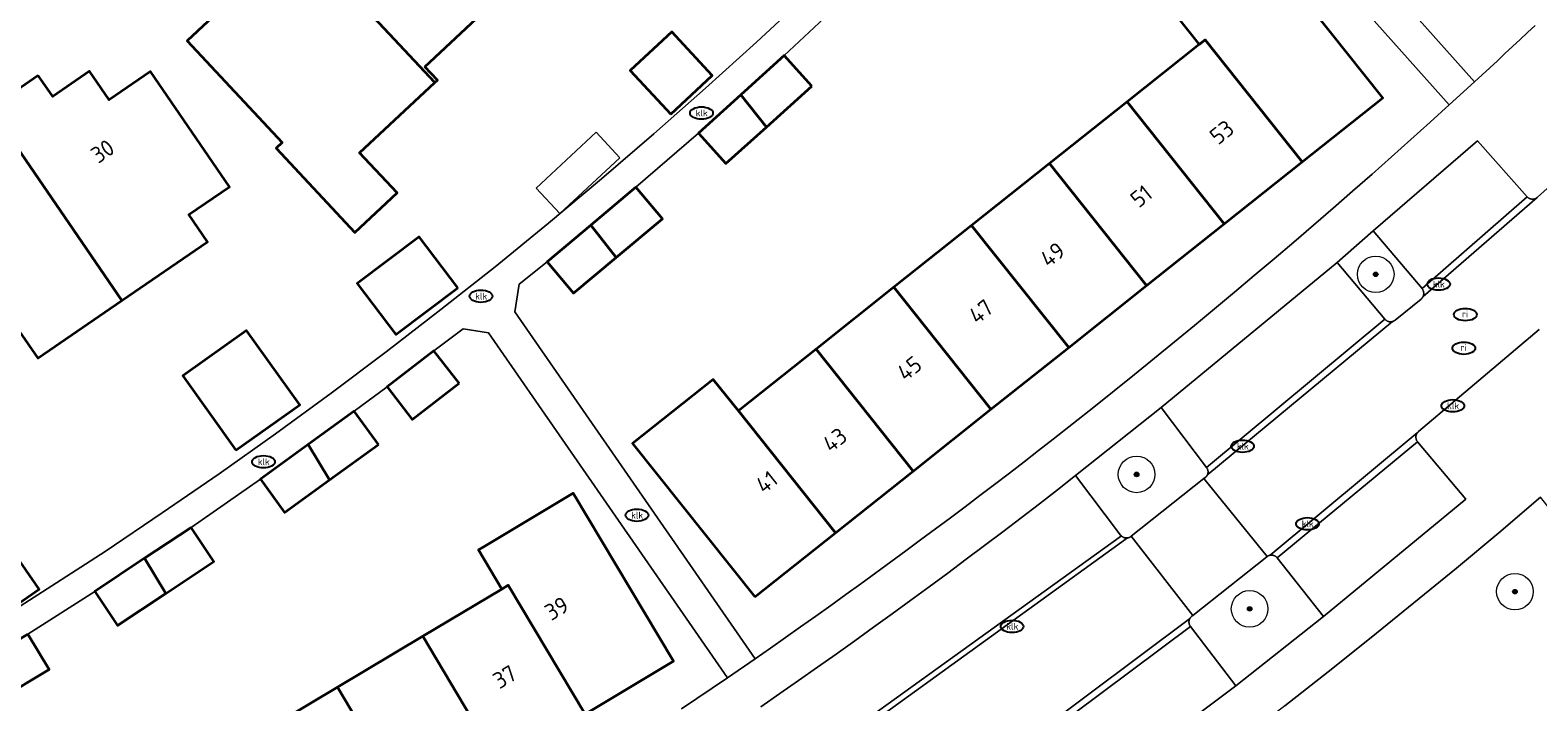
# Model space of a CAD drawing. Header units: metres. Extents: x 103671 to 105190, y 427150 to 429171.
# Tile 120 of 256: x 104458 to 104540, y 427323 to 427359. Entities that reach past the tile are written whole.
import ezdxf
from ezdxf.enums import TextEntityAlignment as Align

# ---------------------------------------------------------------- set-up
doc = ezdxf.new("R2010")
doc.units = ezdxf.units.M
for name, color, linetype, lineweight in [('B-WE-GR-BEPLANTING_CULTUUR_ROOS-GV', 253, 'Continuous', 18), ('B-WE-GR-BOOM-S', 253, 'Continuous', 25), ('B-WE-IE-MEUBILAIR-S', 253, 'Continuous', 25), ('B-WE-OG-BEBOUWING-GV', 253, 'Continuous', 35), ('B-WE-OG-BEBOUWING-T18', 7, 'Continuous', 18), ('B-WE-OG-BEBOUWING_OVERBOUWING-GV', 253, 'Continuous', 18), ('B-WE-OG-TERREIN_BEGROEID-GV', 253, 'Continuous', 18), ('B-WE-OG-TERREIN_ERF-GV', 253, 'Continuous', 18), ('B-WE-VH-OPENVERHARDING-GV', 253, 'Continuous', 18), ('B-WE-VH-OPENVERHARDING_BETONSTRAATSTEEN-GV', 253, 'Continuous', 18), ('B-WE-VH-OPENVERHARDING_TEGEL-GV', 253, 'Continuous', 18)]:
    doc.layers.add(name, color=color, linetype=linetype, lineweight=lineweight)
doc.styles.add('NLCS-ISO', font='NLCS-ISO.ttf')
doc.styles.add('NLCS-ISO-M500-T18', font='NLCS-ISO.ttf', dxfattribs={"height": 0.9})

# ---------------------------------------------------------------- blocks, each defined once
blk = doc.blocks.new('SIE-MEUBILAIR_PUT_RIOOLPUT-SO')
blk.add_ellipse((0, 0), major_axis=(1.25, 0), ratio=0.54)
at = {"style": 'NLCS-ISO'}
blk.add_text('ri', height=0.75, dxfattribs=at).set_placement((-0.04, 0.07), align=Align.MIDDLE_CENTER)
blk = doc.blocks.new('SIE-MEUBILAIR_PUT_KOLK-SO')
blk.add_ellipse((0, 0), major_axis=(1.25, 0), ratio=0.54)
at = {"style": 'NLCS-ISO'}
blk.add_text('klk', height=0.75, dxfattribs=at).set_placement((0.03, 0), align=Align.MIDDLE_CENTER)
blk = doc.blocks.new('SGR-BOOM_GBKN-SO')
at = {"linetype": 'ByBlock', "lineweight": 18}
h = blk.add_hatch(color=0, dxfattribs=at)
h.dxf.hatch_style = 1
edge = h.paths.add_edge_path()
edge.add_arc((0, 0), 0.25, 0, 360)
at = {"color": 0, "linetype": 'ByBlock', "lineweight": 18}
for radius in [2, 0.25]:
    blk.add_circle((0, 0), radius, dxfattribs=at)
at = {"color": 0, "linetype": 'ByBlock', "lineweight": 18, "style": 'NLCS-ISO'}
blk.add_attdef('SOORT', (2.5, 0), '', height=1.5, dxfattribs=at)

msp = doc.modelspace()

# ---------------------------------------------------------------- linework, layer by layer
at = {"layer": 'B-WE-GR-BEPLANTING_CULTUUR_ROOS-GV', "flags": 128}
for points in [[(104532.626, 427343.531), (104534.043, 427344.685), (104534.05, 427344.691), (104534.057, 427344.697), (104534.064, 427344.703), (104534.07, 427344.709), (104534.077, 427344.716), (104534.083, 427344.723), (104534.089, 427344.729), (104534.095, 427344.736), (104534.101, 427344.743), (104534.107, 427344.751), (104534.112, 427344.758), (104534.118, 427344.765), (104534.123, 427344.773), (104534.128, 427344.781), (104534.133, 427344.789), (104534.137, 427344.797), (104534.142, 427344.805), (104534.146, 427344.813), (104534.15, 427344.821), (104534.154, 427344.829), (104534.162, 427344.849), (104534.17, 427344.869), (104534.176, 427344.891), (104534.181, 427344.912), (104534.185, 427344.935), (104534.188, 427344.957), (104534.19, 427344.98), (104534.19, 427345.003), (104534.189, 427345.026), (104534.186, 427345.049), (104534.183, 427345.072), (104534.177, 427345.095), (104534.171, 427345.117), (104534.163, 427345.139), (104534.155, 427345.16), (104534.145, 427345.18), (104534.134, 427345.2), (104534.122, 427345.218), (104534.109, 427345.236), (104534.096, 427345.253), (104531.424, 427348.42), (104529.46, 427346.678), (104532.068, 427343.583), (104532.083, 427343.566), (104532.099, 427343.55), (104532.116, 427343.535), (104532.134, 427343.521), (104532.153, 427343.507), (104532.173, 427343.495), (104532.194, 427343.484), (104532.216, 427343.473), (104532.238, 427343.465), (104532.261, 427343.457), (104532.284, 427343.451), (104532.308, 427343.446), (104532.331, 427343.443), (104532.355, 427343.441), (104532.379, 427343.441), (104532.402, 427343.442), (104532.425, 427343.445), (104532.448, 427343.448), (104532.47, 427343.453), (104532.491, 427343.459), (104532.498, 427343.461), (104532.506, 427343.464), (104532.513, 427343.466), (104532.52, 427343.469), (104532.527, 427343.472), (104532.534, 427343.475), (104532.541, 427343.478), (104532.548, 427343.481), (104532.555, 427343.485), (104532.562, 427343.488), (104532.569, 427343.492), (104532.576, 427343.496), (104532.582, 427343.5), (104532.589, 427343.504), (104532.595, 427343.508), (104532.602, 427343.512), (104532.608, 427343.517), (104532.614, 427343.521), (104532.62, 427343.526)], [(104518.21, 427331.721), (104522.183, 427334.874), (104522.253, 427334.929), (104522.26, 427334.934), (104522.266, 427334.94), (104522.273, 427334.946), (104522.279, 427334.952), (104522.286, 427334.958), (104522.292, 427334.964), (104522.298, 427334.97), (104522.304, 427334.977), (104522.31, 427334.983), (104522.315, 427334.99), (104522.321, 427334.997), (104522.326, 427335.004), (104522.331, 427335.011), (104522.336, 427335.019), (104522.341, 427335.026), (104522.345, 427335.033), (104522.35, 427335.041), (104522.354, 427335.049), (104522.358, 427335.056), (104522.362, 427335.064), (104522.371, 427335.083), (104522.379, 427335.103), (104522.386, 427335.124), (104522.392, 427335.145), (104522.397, 427335.167), (104522.401, 427335.189), (104522.403, 427335.211), (104522.404, 427335.234), (104522.404, 427335.257), (104522.403, 427335.28), (104522.4, 427335.302), (104522.396, 427335.325), (104522.391, 427335.347), (104522.384, 427335.368), (104522.376, 427335.389), (104522.368, 427335.41), (104522.358, 427335.43), (104522.347, 427335.449), (104522.335, 427335.467), (104522.323, 427335.484), (104519.843, 427338.759), (104515.171, 427335.032), (104517.631, 427331.783), (104517.652, 427331.758), (104517.675, 427331.734), (104517.688, 427331.723), (104517.701, 427331.712), (104517.714, 427331.701), (104517.729, 427331.691), (104517.744, 427331.682), (104517.759, 427331.673), (104517.774, 427331.665), (104517.791, 427331.658), (104517.807, 427331.651), (104517.824, 427331.645), (104517.841, 427331.64), (104517.858, 427331.636), (104517.875, 427331.632), (104517.893, 427331.629), (104517.91, 427331.627), (104517.927, 427331.626), (104517.945, 427331.625), (104517.962, 427331.625), (104517.979, 427331.626), (104517.996, 427331.628), (104518.007, 427331.629), (104518.018, 427331.631), (104518.029, 427331.633), (104518.04, 427331.635), (104518.05, 427331.638), (104518.061, 427331.641), (104518.072, 427331.644), (104518.082, 427331.648), (104518.093, 427331.652), (104518.103, 427331.656), (104518.114, 427331.66), (104518.124, 427331.665), (104518.134, 427331.67), (104518.144, 427331.675), (104518.153, 427331.681), (104518.163, 427331.686), (104518.172, 427331.692), (104518.181, 427331.699), (104518.19, 427331.705), (104518.199, 427331.712)], [(104525.62, 427330.602), (104521.577, 427327.394), (104521.514, 427327.344), (104521.508, 427327.339), (104521.502, 427327.334), (104521.497, 427327.329), (104521.491, 427327.324), (104521.485, 427327.319), (104521.48, 427327.314), (104521.475, 427327.308), (104521.469, 427327.303), (104521.464, 427327.297), (104521.459, 427327.291), (104521.454, 427327.286), (104521.45, 427327.28), (104521.445, 427327.274), (104521.44, 427327.267), (104521.436, 427327.261), (104521.432, 427327.255), (104521.428, 427327.249), (104521.424, 427327.242), (104521.42, 427327.236), (104521.416, 427327.229), (104521.405, 427327.209), (104521.396, 427327.189), (104521.387, 427327.168), (104521.38, 427327.146), (104521.374, 427327.123), (104521.369, 427327.1), (104521.365, 427327.076), (104521.363, 427327.052), (104521.363, 427327.028), (104521.364, 427327.004), (104521.366, 427326.98), (104521.37, 427326.956), (104521.375, 427326.933), (104521.381, 427326.91), (104521.389, 427326.888), (104521.398, 427326.866), (104521.408, 427326.845), (104521.42, 427326.825), (104521.432, 427326.806), (104521.445, 427326.788), (104523.925, 427323.537), (104528.712, 427327.33), (104526.183, 427330.536), (104526.17, 427330.552), (104526.155, 427330.568), (104526.14, 427330.583), (104526.124, 427330.597), (104526.107, 427330.61), (104526.088, 427330.623), (104526.07, 427330.634), (104526.05, 427330.645), (104526.03, 427330.655), (104526.009, 427330.663), (104525.988, 427330.67), (104525.967, 427330.676), (104525.945, 427330.681), (104525.923, 427330.685), (104525.901, 427330.687), (104525.88, 427330.689), (104525.858, 427330.689), (104525.837, 427330.687), (104525.816, 427330.685), (104525.795, 427330.682), (104525.787, 427330.68), (104525.778, 427330.679), (104525.77, 427330.677), (104525.762, 427330.675), (104525.754, 427330.672), (104525.745, 427330.67), (104525.737, 427330.667), (104525.729, 427330.664), (104525.721, 427330.661), (104525.713, 427330.658), (104525.705, 427330.654), (104525.698, 427330.651), (104525.69, 427330.647), (104525.682, 427330.643), (104525.675, 427330.639), (104525.667, 427330.635), (104525.66, 427330.63), (104525.653, 427330.626), (104525.646, 427330.621), (104525.639, 427330.616), (104525.629, 427330.609)]]:
    msp.add_lwpolyline(points, close=True, dxfattribs=at)
at = {"layer": 'B-WE-OG-BEBOUWING-GV', "flags": 128}
for points in [[(104479.617, 427357.384), (104483.574, 427361.087), (104481.319, 427363.497), (104483.129, 427365.191), (104478.601, 427370.02), (104476.8, 427368.332), (104475.495, 427369.708), (104473.725, 427368.043), (104472.78, 427369.064), (104470.451, 427366.884), (104480.155, 427356.517), (104480.301, 427356.654)], [(104468.603, 427360.634), (104466.632, 427358.789), (104471.825, 427353.241), (104471.492, 427352.929), (104475.794, 427348.33), (104478.1, 427350.487), (104476.052, 427352.676), (104480.155, 427356.517), (104470.451, 427366.884), (104468.122, 427364.704), (104469.079, 427363.682), (104467.305, 427362.021)], [(104527.541, 427352.181), (104531.946, 427355.684), (104524.084, 427365.569), (104519.679, 427362.066), (104519.365, 427361.816), (104521.923, 427358.598), (104522.242, 427358.846)], [(104493.049, 427354.794), (104495.315, 427356.901), (104493.102, 427359.281), (104490.836, 427357.174)], [(104521.923, 427358.598), (104517.989, 427355.469), (104523.292, 427348.802), (104527.541, 427352.181), (104522.242, 427358.846)], [(104500.756, 427356.327), (104499.255, 427357.989), (104496.881, 427355.844), (104498.278, 427354.087)], [(104458.495, 427356.893), (104455.872, 427355.096), (104463.06, 427344.605), (104467.735, 427347.814), (104466.716, 427349.298), (104468.942, 427350.826), (104464.627, 427357.113), (104462.363, 427355.569), (104461.287, 427357.13), (104459.286, 427355.751)], [(104498.278, 427354.087), (104496.881, 427355.844), (104494.561, 427353.748), (104496.063, 427352.086)], [(104517.989, 427355.469), (104513.739, 427352.09), (104519.043, 427345.423), (104523.292, 427348.802)], [(104453.25, 427353.3), (104454.041, 427352.145), (104452.036, 427350.772), (104453.11, 427349.204), (104451.067, 427347.801), (104455.382, 427341.518), (104457.449, 427342.937), (104458.468, 427341.453), (104463.06, 427344.605), (104455.872, 427355.096)], [(104514.794, 427342.043), (104519.043, 427345.423), (104513.739, 427352.09), (104509.49, 427348.711)], [(104491.149, 427350.792), (104488.676, 427348.716), (104490.071, 427346.962), (104492.59, 427349.076)], [(104490.071, 427346.962), (104488.676, 427348.716), (104486.305, 427346.726), (104487.745, 427345.01)], [(104481.409, 427345.296), (104479.297, 427348.087), (104475.917, 427345.53), (104478.029, 427342.739)], [(104510.545, 427338.663), (104514.794, 427342.043), (104509.49, 427348.711), (104505.241, 427345.332)], [(104506.294, 427335.286), (104510.545, 427338.663), (104505.241, 427345.332), (104500.992, 427341.953)], [(104469.296, 427336.417), (104472.776, 427338.908), (104469.866, 427342.974), (104466.386, 427340.483)], [(104481.482, 427340.084), (104480.114, 427341.857), (104477.551, 427339.879), (104478.92, 427338.106)], [(104502.045, 427331.907), (104506.294, 427335.286), (104500.992, 427341.953), (104496.743, 427338.574)], [(104497.642, 427328.404), (104502.045, 427331.907), (104496.743, 427338.574), (104495.374, 427340.295), (104490.967, 427336.791)], [(104477.073, 427336.739), (104475.758, 427338.553), (104473.248, 427336.733), (104474.401, 427334.802)], [(104473.248, 427336.733), (104470.636, 427334.84), (104471.951, 427333.026), (104474.401, 427334.802)], [(104483.824, 427328.836), (104484.165, 427329.039), (104488.367, 427321.998), (104493.204, 427324.884), (104487.721, 427334.073), (104482.884, 427331.186), (104482.543, 427330.983)], [(104466.852, 427332.207), (104464.305, 427330.515), (104465.454, 427328.589), (104468.092, 427330.341)], [(104456.075, 427327.137), (104458.537, 427328.825), (104457.123, 427330.887), (104454.661, 427329.199)], [(104464.305, 427330.515), (104461.584, 427328.707), (104462.824, 427326.841), (104465.454, 427328.589)], [(104483.824, 427328.836), (104479.5, 427326.256), (104483.702, 427319.214), (104488.367, 427321.998), (104484.165, 427329.039)], [(104457.921, 427326.375), (104455.13, 427324.687), (104456.279, 427322.76), (104459.088, 427324.445)], [(104479.5, 427326.256), (104474.836, 427323.469), (104479.036, 427316.43), (104483.702, 427319.214)], [(104470.176, 427320.676), (104474.371, 427313.646), (104479.036, 427316.43), (104474.836, 427323.469)]]:
    msp.add_lwpolyline(points, close=True, dxfattribs=at)
at = {"layer": 'B-WE-OG-BEBOUWING_OVERBOUWING-GV', "flags": 128}
msp.add_lwpolyline([(104490.274, 427352.409), (104488.977, 427353.805), (104485.694, 427350.752), (104486.991, 427349.357)], close=True, dxfattribs=at)
at = {"layer": 'B-WE-OG-TERREIN_BEGROEID-GV', "flags": 128}
msp.add_lwpolyline([(104540.577, 427333.856), (104538.286, 427331.911), (104535.979, 427329.983), (104533.657, 427328.072), (104531.32, 427326.179), (104528.968, 427324.304), (104526.601, 427322.447), (104524.22, 427320.607), (104521.824, 427318.786), (104519.414, 427316.983), (104516.991, 427315.199), (104514.554, 427313.433), (104512.103, 427311.686), (104509.639, 427309.959), (104507.162, 427308.25), (104504.673, 427306.561), (104502.171, 427304.891), (104499.656, 427303.241), (104497.13, 427301.61), (104494.591, 427300), (104492.041, 427298.409), (104492.315, 427297.838), (104542.925, 427318.92), (104550.028, 427321.964)], close=True, dxfattribs=at)
at = {"layer": 'B-WE-OG-TERREIN_ERF-GV', "flags": 128}
for points in [[(104502.532, 427361.08), (104499.255, 427357.989), (104500.756, 427356.327), (104498.278, 427354.087), (104496.063, 427352.086), (104494.561, 427353.748), (104491.149, 427350.792), (104492.59, 427349.076), (104490.071, 427346.962), (104487.745, 427345.01), (104486.305, 427346.726), (104484.763, 427345.5), (104484.529, 427343.979), (104497.661, 427325.029), (104498.491, 427325.607), (104499.32, 427326.188), (104500.146, 427326.771), (104500.972, 427327.356), (104501.795, 427327.943), (104502.617, 427328.533), (104503.438, 427329.125), (104504.256, 427329.719), (104505.073, 427330.316), (104505.889, 427330.915), (104506.703, 427331.516), (104507.515, 427332.12), (104508.325, 427332.726), (104509.134, 427333.334), (104509.94, 427333.944), (104510.746, 427334.557), (104511.549, 427335.171), (104512.351, 427335.788), (104513.151, 427336.408), (104513.949, 427337.029), (104515.062, 427337.904), (104516.172, 427338.784), (104517.278, 427339.667), (104518.382, 427340.555), (104519.482, 427341.446), (104520.579, 427342.342), (104521.673, 427343.242), (104522.763, 427344.145), (104523.85, 427345.053), (104524.934, 427345.965), (104526.014, 427346.881), (104527.091, 427347.8), (104528.165, 427348.724), (104529.235, 427349.652), (104530.302, 427350.583), (104531.365, 427351.518), (104532.425, 427352.457), (104533.481, 427353.401), (104534.534, 427354.347), (104535.583, 427355.298), (104517.81, 427375.237)], [(104519.922, 427375.686), (104536.968, 427356.564), (104537.383, 427356.946), (104537.798, 427357.329), (104538.213, 427357.712), (104538.626, 427358.096), (104539.039, 427358.48), (104539.452, 427358.865), (104539.864, 427359.251), (104540.275, 427359.637)], [(104455.806, 427326.824), (104458.987, 427328.837), (104462.142, 427330.894), (104465.271, 427332.993), (104468.373, 427335.134), (104471.448, 427337.316), (104474.493, 427339.54), (104477.509, 427341.804), (104480.495, 427344.108), (104483.449, 427346.451), (104486.372, 427348.833), (104489.262, 427351.253), (104492.119, 427353.71), (104494.941, 427356.203), (104497.729, 427358.733), (104500.481, 427361.297)], [(104483.574, 427361.087), (104479.617, 427357.384), (104480.301, 427356.654), (104480.155, 427356.517), (104476.052, 427352.676), (104478.1, 427350.487), (104475.794, 427348.33), (104471.492, 427352.929), (104471.825, 427353.241), (104466.632, 427358.789), (104468.603, 427360.634)], [(104455.872, 427355.096), (104458.495, 427356.893), (104459.286, 427355.751), (104461.287, 427357.13), (104462.363, 427355.569), (104464.627, 427357.113), (104468.942, 427350.826), (104466.716, 427349.298), (104467.735, 427347.814), (104463.06, 427344.605), (104458.468, 427341.453), (104457.449, 427342.937)], [(104493.643, 427322.279), (104496.154, 427323.988), (104483.093, 427342.833), (104481.706, 427343.055), (104480.114, 427341.857), (104481.482, 427340.084), (104478.92, 427338.106), (104477.551, 427339.879), (104475.758, 427338.553), (104477.073, 427336.739), (104474.401, 427334.802), (104471.951, 427333.026), (104470.636, 427334.84), (104466.852, 427332.207), (104468.092, 427330.341), (104465.454, 427328.589), (104462.824, 427326.841), (104461.584, 427328.707), (104457.921, 427326.375), (104459.088, 427324.445), (104456.279, 427322.76)]]:
    msp.add_lwpolyline(points, dxfattribs=at)
for points in [[(104510.545, 427338.663), (104506.294, 427335.286), (104502.045, 427331.907), (104497.642, 427328.404), (104490.967, 427336.791), (104495.374, 427340.295), (104496.743, 427338.574), (104500.992, 427341.953), (104505.241, 427345.332), (104509.49, 427348.711), (104513.739, 427352.09), (104517.989, 427355.469), (104521.923, 427358.598), (104519.365, 427361.816), (104519.679, 427362.066), (104524.084, 427365.569), (104531.946, 427355.684), (104527.541, 427352.181), (104523.292, 427348.802), (104519.043, 427345.423), (104514.794, 427342.043)], [(104495.315, 427356.901), (104493.049, 427354.794), (104490.836, 427357.174), (104493.102, 427359.281)], [(104486.991, 427349.357), (104485.694, 427350.752), (104488.977, 427353.805), (104490.274, 427352.409)], [(104475.917, 427345.53), (104479.297, 427348.087), (104481.409, 427345.296), (104478.029, 427342.739)], [(104466.386, 427340.483), (104469.866, 427342.974), (104472.776, 427338.908), (104469.296, 427336.417)], [(104474.836, 427323.469), (104479.5, 427326.256), (104483.824, 427328.836), (104482.543, 427330.983), (104482.884, 427331.186), (104487.721, 427334.073), (104493.204, 427324.884), (104488.367, 427321.998), (104483.702, 427319.214), (104479.036, 427316.43), (104474.371, 427313.646), (104469.705, 427310.862), (104465.036, 427308.084), (104460.195, 427305.206), (104454.729, 427314.365), (104459.907, 427317.455), (104461.188, 427315.308), (104465.513, 427317.889), (104470.176, 427320.676)], [(104454.661, 427329.199), (104457.123, 427330.887), (104458.537, 427328.825), (104456.075, 427327.137)]]:
    msp.add_lwpolyline(points, close=True, dxfattribs=at)
at = {"layer": 'B-WE-VH-OPENVERHARDING-GV', "flags": 128}
for points in [[(104534.096, 427345.253), (104534.109, 427345.236), (104534.122, 427345.218), (104534.134, 427345.2), (104534.145, 427345.18), (104534.155, 427345.16), (104534.163, 427345.139), (104534.171, 427345.117), (104534.177, 427345.095), (104534.183, 427345.072), (104534.186, 427345.049), (104534.189, 427345.026), (104534.19, 427345.003), (104534.19, 427344.98), (104534.188, 427344.957), (104534.185, 427344.935), (104534.181, 427344.912), (104534.176, 427344.891), (104534.17, 427344.869), (104534.162, 427344.849), (104534.154, 427344.829), (104540.392, 427350.236), (104540.37, 427350.219), (104540.345, 427350.203), (104540.32, 427350.188), (104540.292, 427350.175), (104540.263, 427350.164), (104540.233, 427350.155), (104540.202, 427350.149), (104540.17, 427350.145), (104540.138, 427350.143), (104540.105, 427350.144), (104540.073, 427350.148), (104540.042, 427350.154), (104540.011, 427350.163), (104539.981, 427350.173), (104539.952, 427350.186), (104539.925, 427350.201), (104539.9, 427350.218), (104539.876, 427350.236), (104539.855, 427350.256), (104539.835, 427350.276)], [(104522.323, 427335.484), (104522.335, 427335.467), (104522.347, 427335.449), (104522.358, 427335.43), (104522.368, 427335.41), (104522.376, 427335.389), (104522.384, 427335.368), (104522.391, 427335.347), (104522.396, 427335.325), (104522.4, 427335.302), (104522.403, 427335.28), (104522.404, 427335.257), (104522.404, 427335.234), (104522.403, 427335.211), (104522.401, 427335.189), (104522.397, 427335.167), (104522.392, 427335.145), (104522.386, 427335.124), (104522.379, 427335.103), (104522.371, 427335.083), (104522.362, 427335.064), (104522.401, 427335.096), (104532.48, 427343.449), (104532.491, 427343.459), (104532.47, 427343.453), (104532.448, 427343.448), (104532.425, 427343.445), (104532.402, 427343.442), (104532.379, 427343.441), (104532.355, 427343.441), (104532.331, 427343.443), (104532.308, 427343.446), (104532.284, 427343.451), (104532.261, 427343.457), (104532.238, 427343.465), (104532.216, 427343.473), (104532.194, 427343.484), (104532.173, 427343.495), (104532.153, 427343.507), (104532.134, 427343.521), (104532.116, 427343.535), (104532.099, 427343.55), (104532.083, 427343.566), (104532.068, 427343.583)], [(104525.795, 427330.682), (104525.816, 427330.685), (104525.837, 427330.687), (104525.858, 427330.689), (104525.88, 427330.689), (104525.901, 427330.687), (104525.923, 427330.685), (104525.945, 427330.681), (104525.967, 427330.676), (104525.988, 427330.67), (104526.009, 427330.663), (104526.03, 427330.655), (104526.05, 427330.645), (104526.07, 427330.634), (104526.088, 427330.623), (104526.107, 427330.61), (104526.124, 427330.597), (104526.14, 427330.583), (104526.155, 427330.568), (104526.17, 427330.552), (104526.183, 427330.536), (104533.856, 427336.877), (104533.841, 427336.896), (104533.826, 427336.917), (104533.813, 427336.939), (104533.801, 427336.962), (104533.79, 427336.986), (104533.781, 427337.012), (104533.774, 427337.038), (104533.768, 427337.064), (104533.764, 427337.091), (104533.762, 427337.119), (104533.762, 427337.146), (104533.763, 427337.173), (104533.767, 427337.2), (104533.772, 427337.227), (104533.779, 427337.253), (104533.788, 427337.278), (104533.798, 427337.302), (104533.81, 427337.325), (104533.822, 427337.346), (104533.836, 427337.367)]]:
    msp.add_lwpolyline(points, close=True, dxfattribs=at)
for points in [[(104540.504, 427343.012), (104533.904, 427337.441), (104533.9, 427337.438), (104533.896, 427337.434), (104533.893, 427337.431), (104533.889, 427337.427), (104533.885, 427337.424), (104533.882, 427337.42), (104533.878, 427337.417), (104533.875, 427337.413), (104533.871, 427337.41), (104533.868, 427337.406), (104533.865, 427337.402), (104533.861, 427337.398), (104533.858, 427337.395), (104533.855, 427337.391), (104533.851, 427337.387), (104533.848, 427337.383), (104533.845, 427337.379), (104533.842, 427337.375), (104533.839, 427337.371), (104533.836, 427337.367), (104533.822, 427337.346), (104533.81, 427337.325), (104533.798, 427337.302), (104533.788, 427337.278), (104533.779, 427337.253), (104533.772, 427337.227), (104533.767, 427337.2), (104533.763, 427337.173), (104533.762, 427337.146), (104533.762, 427337.119), (104533.764, 427337.091), (104533.768, 427337.064), (104533.774, 427337.038), (104533.781, 427337.012), (104533.79, 427336.986), (104533.801, 427336.962), (104533.813, 427336.939), (104533.826, 427336.917), (104533.841, 427336.896), (104533.856, 427336.877), (104536.498, 427333.752), (104528.712, 427327.33), (104523.925, 427323.537), (104515.826, 427317.46)], [(104526.601, 427322.447), (104528.968, 427324.304), (104531.32, 427326.179), (104533.657, 427328.072), (104535.979, 427329.983), (104538.286, 427331.911), (104540.577, 427333.856)], [(104497.104, 427316.506), (104517.996, 427331.628), (104517.979, 427331.626), (104517.962, 427331.625), (104517.945, 427331.625), (104517.927, 427331.626), (104517.91, 427331.627), (104517.893, 427331.629), (104517.875, 427331.632), (104517.858, 427331.636), (104517.841, 427331.64), (104517.824, 427331.645), (104517.807, 427331.651), (104517.791, 427331.658), (104517.774, 427331.665), (104517.759, 427331.673), (104517.744, 427331.682), (104517.729, 427331.691), (104517.714, 427331.701), (104517.701, 427331.712), (104517.688, 427331.723), (104517.675, 427331.734), (104497.069, 427316.896)], [(104513.386, 427320.763), (104521.445, 427326.788), (104521.432, 427326.806), (104521.42, 427326.825), (104521.408, 427326.845), (104521.398, 427326.866), (104521.389, 427326.888), (104521.381, 427326.91), (104521.375, 427326.933), (104521.37, 427326.956), (104521.366, 427326.98), (104521.364, 427327.004), (104521.363, 427327.028), (104521.363, 427327.052), (104521.365, 427327.076), (104521.369, 427327.1), (104521.374, 427327.123), (104521.38, 427327.146), (104521.387, 427327.168), (104521.396, 427327.189), (104521.405, 427327.209), (104521.416, 427327.229), (104521.397, 427327.215), (104512.996, 427320.93)]]:
    msp.add_lwpolyline(points, dxfattribs=at)
at = {"layer": 'B-WE-VH-OPENVERHARDING_BETONSTRAATSTEEN-GV', "flags": 128}
for points in [[(104540.275, 427359.637), (104539.864, 427359.251), (104539.452, 427358.865), (104539.039, 427358.48), (104538.626, 427358.096), (104538.213, 427357.712), (104537.798, 427357.329), (104537.383, 427356.946), (104536.968, 427356.564), (104535.583, 427355.298), (104534.534, 427354.347), (104533.481, 427353.401), (104532.425, 427352.457), (104531.365, 427351.518), (104530.302, 427350.583), (104529.235, 427349.652), (104528.165, 427348.724), (104527.091, 427347.8), (104526.014, 427346.881), (104524.934, 427345.965), (104523.85, 427345.053), (104522.763, 427344.145), (104521.673, 427343.242), (104520.579, 427342.342), (104519.482, 427341.446), (104518.382, 427340.555), (104517.278, 427339.667), (104516.172, 427338.784), (104515.062, 427337.904), (104513.949, 427337.029), (104513.151, 427336.408), (104512.351, 427335.788), (104511.549, 427335.171), (104510.746, 427334.557), (104509.94, 427333.944), (104509.134, 427333.334), (104508.325, 427332.726), (104507.515, 427332.12), (104506.703, 427331.516), (104505.889, 427330.915), (104505.073, 427330.316), (104504.256, 427329.719), (104503.438, 427329.125), (104502.617, 427328.533), (104501.795, 427327.943), (104500.972, 427327.356), (104500.146, 427326.771), (104499.32, 427326.188), (104498.491, 427325.607), (104497.661, 427325.029), (104496.154, 427323.988), (104493.643, 427322.279)], [(104497.975, 427322.403), (104499.007, 427323.117), (104500.037, 427323.835), (104501.064, 427324.557), (104502.088, 427325.282), (104503.11, 427326.011), (104504.13, 427326.744), (104505.146, 427327.48), (104506.161, 427328.219), (104507.172, 427328.962), (104508.182, 427329.709), (104509.188, 427330.459), (104510.192, 427331.213), (104511.193, 427331.97), (104512.192, 427332.73), (104513.188, 427333.494), (104514.181, 427334.261), (104515.171, 427335.032), (104519.843, 427338.759), (104529.46, 427346.678), (104531.424, 427348.42), (104537.119, 427353.333), (104539.835, 427350.276), (104539.855, 427350.256), (104539.876, 427350.236), (104539.9, 427350.218), (104539.925, 427350.201), (104539.952, 427350.186), (104539.981, 427350.173), (104540.011, 427350.163), (104540.042, 427350.154), (104540.073, 427350.148), (104540.105, 427350.144), (104540.138, 427350.143), (104540.17, 427350.145), (104540.202, 427350.149), (104540.233, 427350.155), (104540.263, 427350.164), (104540.292, 427350.175), (104540.32, 427350.188), (104540.345, 427350.203), (104540.37, 427350.219), (104540.392, 427350.236), (104540.401, 427350.244), (104543.506, 427353.023)], [(104543.506, 427353.023), (104540.401, 427350.244), (104540.392, 427350.236), (104534.154, 427344.829), (104534.15, 427344.821), (104534.146, 427344.813), (104534.142, 427344.805), (104534.137, 427344.797), (104534.133, 427344.789), (104534.128, 427344.781), (104534.123, 427344.773), (104534.118, 427344.765), (104534.112, 427344.758), (104534.107, 427344.751), (104534.101, 427344.743), (104534.095, 427344.736), (104534.089, 427344.729), (104534.083, 427344.723), (104534.077, 427344.716), (104534.07, 427344.709), (104534.064, 427344.703), (104534.057, 427344.697), (104534.05, 427344.691), (104534.043, 427344.685), (104532.626, 427343.531), (104532.62, 427343.526), (104532.614, 427343.521), (104532.608, 427343.517), (104532.602, 427343.512), (104532.595, 427343.508), (104532.589, 427343.504), (104532.582, 427343.5), (104532.576, 427343.496), (104532.569, 427343.492), (104532.562, 427343.488), (104532.555, 427343.485), (104532.548, 427343.481), (104532.541, 427343.478), (104532.534, 427343.475), (104532.527, 427343.472), (104532.52, 427343.469), (104532.513, 427343.466), (104532.506, 427343.464), (104532.498, 427343.461), (104532.491, 427343.459), (104532.48, 427343.449), (104522.401, 427335.096), (104522.362, 427335.064), (104522.358, 427335.056), (104522.354, 427335.049), (104522.35, 427335.041), (104522.345, 427335.033), (104522.341, 427335.026), (104522.336, 427335.019), (104522.331, 427335.011), (104522.326, 427335.004), (104522.321, 427334.997), (104522.315, 427334.99), (104522.31, 427334.983), (104522.304, 427334.977), (104522.298, 427334.97), (104522.292, 427334.964), (104522.286, 427334.958), (104522.279, 427334.952), (104522.273, 427334.946), (104522.266, 427334.94), (104522.26, 427334.934), (104522.253, 427334.929), (104522.183, 427334.874), (104525.639, 427330.616), (104525.646, 427330.621), (104525.653, 427330.626), (104525.66, 427330.63), (104525.667, 427330.635), (104525.675, 427330.639), (104525.682, 427330.643), (104525.69, 427330.647), (104525.698, 427330.651), (104525.705, 427330.654), (104525.713, 427330.658), (104525.721, 427330.661), (104525.729, 427330.664), (104525.737, 427330.667), (104525.745, 427330.67), (104525.754, 427330.672), (104525.762, 427330.675), (104525.77, 427330.677), (104525.778, 427330.679), (104525.787, 427330.68), (104525.795, 427330.682), (104533.836, 427337.367), (104533.839, 427337.371), (104533.842, 427337.375), (104533.845, 427337.379), (104533.848, 427337.383), (104533.851, 427337.387), (104533.855, 427337.391), (104533.858, 427337.395), (104533.861, 427337.398), (104533.865, 427337.402), (104533.868, 427337.406), (104533.871, 427337.41), (104533.875, 427337.413), (104533.878, 427337.417), (104533.882, 427337.42), (104533.885, 427337.424), (104533.889, 427337.427), (104533.893, 427337.431), (104533.896, 427337.434), (104533.9, 427337.438), (104533.904, 427337.441), (104540.504, 427343.012)], [(104497.069, 427316.896), (104517.675, 427331.734), (104517.652, 427331.758), (104517.631, 427331.783), (104515.171, 427335.032), (104514.181, 427334.261), (104513.188, 427333.494), (104512.192, 427332.73), (104511.193, 427331.97), (104510.192, 427331.213), (104509.188, 427330.459), (104508.182, 427329.709), (104507.172, 427328.962), (104506.161, 427328.219), (104505.146, 427327.48), (104504.13, 427326.744), (104503.11, 427326.011), (104502.088, 427325.282), (104501.064, 427324.557), (104500.037, 427323.835), (104499.007, 427323.117), (104497.975, 427322.403)], [(104512.996, 427320.93), (104521.397, 427327.215), (104521.416, 427327.229), (104521.42, 427327.236), (104521.424, 427327.242), (104521.428, 427327.249), (104521.432, 427327.255), (104521.436, 427327.261), (104521.44, 427327.267), (104521.445, 427327.274), (104521.45, 427327.28), (104521.454, 427327.286), (104521.459, 427327.291), (104521.464, 427327.297), (104521.469, 427327.303), (104521.475, 427327.308), (104521.48, 427327.314), (104521.485, 427327.319), (104521.491, 427327.324), (104521.497, 427327.329), (104521.502, 427327.334), (104521.508, 427327.339), (104521.514, 427327.344), (104521.577, 427327.394), (104518.21, 427331.721), (104518.199, 427331.712), (104518.19, 427331.705), (104518.181, 427331.699), (104518.172, 427331.692), (104518.163, 427331.686), (104518.153, 427331.681), (104518.144, 427331.675), (104518.134, 427331.67), (104518.124, 427331.665), (104518.114, 427331.66), (104518.103, 427331.656), (104518.093, 427331.652), (104518.082, 427331.648), (104518.072, 427331.644), (104518.061, 427331.641), (104518.05, 427331.638), (104518.04, 427331.635), (104518.029, 427331.633), (104518.018, 427331.631), (104518.007, 427331.629), (104517.996, 427331.628), (104497.104, 427316.506)]]:
    msp.add_lwpolyline(points, dxfattribs=at)
for points in [[(104539.835, 427350.276), (104537.119, 427353.333), (104531.424, 427348.42), (104534.096, 427345.253)], [(104532.068, 427343.583), (104529.46, 427346.678), (104519.843, 427338.759), (104522.323, 427335.484)], [(104533.856, 427336.877), (104526.183, 427330.536), (104528.712, 427327.33), (104536.498, 427333.752)], [(104522.183, 427334.874), (104518.21, 427331.721), (104521.577, 427327.394), (104525.62, 427330.602), (104525.629, 427330.609), (104525.639, 427330.616)], [(104523.925, 427323.537), (104521.445, 427326.788), (104513.386, 427320.763), (104515.826, 427317.46)]]:
    msp.add_lwpolyline(points, close=True, dxfattribs=at)
at = {"layer": 'B-WE-VH-OPENVERHARDING_TEGEL-GV', "flags": 128}
for points in [[(104517.81, 427375.237), (104535.583, 427355.298), (104536.968, 427356.564), (104519.922, 427375.686)], [(104500.481, 427361.297), (104497.729, 427358.733), (104494.941, 427356.203), (104492.119, 427353.71), (104489.262, 427351.253), (104486.372, 427348.833), (104483.449, 427346.451), (104480.495, 427344.108), (104477.509, 427341.804), (104474.493, 427339.54), (104471.448, 427337.316), (104468.373, 427335.134), (104465.271, 427332.993), (104462.142, 427330.894), (104458.987, 427328.837), (104455.806, 427326.824)], [(104457.921, 427326.375), (104461.584, 427328.707), (104464.305, 427330.515), (104466.852, 427332.207), (104470.636, 427334.84), (104473.248, 427336.733), (104475.758, 427338.553), (104477.551, 427339.879), (104480.114, 427341.857), (104481.706, 427343.055), (104483.093, 427342.833), (104496.154, 427323.988), (104497.661, 427325.029), (104484.529, 427343.979), (104484.763, 427345.5), (104486.305, 427346.726), (104488.676, 427348.716), (104491.149, 427350.792), (104494.561, 427353.748), (104496.881, 427355.844), (104499.255, 427357.989), (104502.532, 427361.08)]]:
    msp.add_lwpolyline(points, dxfattribs=at)

# ---------------------------------------------------------------- block references
at = {"layer": 'B-WE-GR-BOOM-S', "xscale": 0.5, "yscale": 0.5, "zscale": 0.5}
for p in [(104531.566, 427346.035), (104518.5, 427335.1), (104539.171, 427328.693), (104524.677, 427327.752)]:
    msp.add_blockref('SGR-BOOM_GBKN-SO', p, dxfattribs=at)
at = {"layer": 'B-WE-IE-MEUBILAIR-S', "xscale": 0.5, "yscale": 0.5, "zscale": 0.5}
for name, p in [('SIE-MEUBILAIR_PUT_KOLK-SO', (104494.73, 427354.85)), ('SIE-MEUBILAIR_PUT_KOLK-SO', (104535, 427345.5)), ('SIE-MEUBILAIR_PUT_KOLK-SO', (104482.68, 427344.84)), ('SIE-MEUBILAIR_PUT_RIOOLPUT-SO', (104536.464, 427343.834)), ('SIE-MEUBILAIR_PUT_RIOOLPUT-SO', (104536.382, 427341.998)), ('SIE-MEUBILAIR_PUT_KOLK-SO', (104535.78, 427338.85)), ('SIE-MEUBILAIR_PUT_KOLK-SO', (104524.29, 427336.64)), ('SIE-MEUBILAIR_PUT_KOLK-SO', (104470.8, 427335.79)), ('SIE-MEUBILAIR_PUT_KOLK-SO', (104491.2, 427332.87)), ('SIE-MEUBILAIR_PUT_KOLK-SO', (104527.84, 427332.4)), ('SIE-MEUBILAIR_PUT_KOLK-SO', (104511.7, 427326.79))]:
    msp.add_blockref(name, p, dxfattribs=at)

# ---------------------------------------------------------------- texts
at = {"layer": 'B-WE-OG-BEBOUWING-T18', "style": 'NLCS-ISO-M500-T18'}
for s, rotation, p in [('53', 38.5, (104523.156, 427353.804)), ('30', 34.6, (104462.006, 427352.767)), ('51', 38.5, (104518.757, 427350.306)), ('49', 38.5, (104513.909, 427347.115)), ('47', 38.5, (104509.997, 427344.004)), ('45', 38.5, (104506.085, 427340.893)), ('43', 38.5, (104502.009, 427336.989)), ('41', 38.5, (104498.283, 427334.688)), ('39', 30.8, (104486.819, 427327.778)), ('37', 30.8, (104483.978, 427324.037))]:
    msp.add_text(s, height=0.9, rotation=rotation, dxfattribs=at).set_placement(p, align=Align.MIDDLE)

doc.saveas('drawing.dxf')
